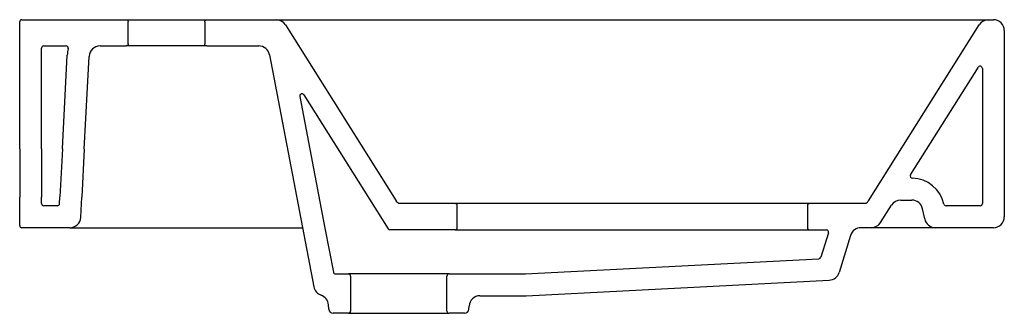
# Model space of a CAD drawing. Header units: millimetres. Extents: x 1361.486 to 1361.936, y 1052.362 to 1052.496.
import ezdxf

# ---------------------------------------------------------------- set-up
doc = ezdxf.new("R2010")
doc.units = ezdxf.units.MM
doc.linetypes.add('HIDDEN', pattern=[9.524999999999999, 6.35, -3.175])
for name, color, linetype in [('hatch', 9, 'Continuous'), ('hid', 7, 'HIDDEN'), ('SANINDUSA', 3, 'Continuous')]:
    doc.layers.add(name, color=color, linetype=linetype)

msp = doc.modelspace()

# ---------------------------------------------------------------- linework, layer by layer
at = {"layer": 'hatch'}
msp.add_line((1361.63636741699, 1052.361634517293), (1361.636840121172, 1052.362107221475), dxfattribs=at)
at = {"layer": 'hid', "color": 9, "ltscale": 0.3}
msp.add_line((1361.508589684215, 1052.400654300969), (1361.513334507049, 1052.400654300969), dxfattribs=at)
at = {"layer": 'SANINDUSA'}
for p, q in [((1361.48568435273, 1052.436640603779), (1361.48568435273, 1052.494654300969)), ((1361.48668435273, 1052.495654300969), (1361.534279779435, 1052.495654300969)), ((1361.534279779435, 1052.495654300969), (1361.571279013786, 1052.495654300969)), ((1361.535279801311, 1052.484654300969), (1361.535279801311, 1052.494654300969)), ((1361.57027899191, 1052.494654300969), (1361.57027899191, 1052.484654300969)), ((1361.571279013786, 1052.495654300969), (1361.602924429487, 1052.495654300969)), ((1361.602924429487, 1052.495654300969), (1361.928444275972, 1052.495654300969)), ((1361.607155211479, 1052.493318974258), (1361.657751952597, 1052.412985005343)), ((1361.873616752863, 1052.412985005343), (1361.92421349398, 1052.493318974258)), ((1361.928444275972, 1052.495654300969), (1361.930684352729, 1052.495654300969)), ((1361.93568435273, 1052.490654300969), (1361.93568435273, 1052.405654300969)), ((1361.49568435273, 1052.436640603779), (1361.49568435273, 1052.482654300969)), ((1361.49668435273, 1052.483654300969), (1361.506937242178, 1052.483654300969)), ((1361.522429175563, 1052.483654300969), (1361.534279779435, 1052.483654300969)), ((1361.571279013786, 1052.483654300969), (1361.534279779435, 1052.483654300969)), ((1361.571279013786, 1052.483654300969), (1361.594927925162, 1052.483654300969)), ((1361.505209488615, 1052.436692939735), (1361.507449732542, 1052.479439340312)), ((1361.515217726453, 1052.436588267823), (1361.517436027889, 1052.47891598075)), ((1361.59983852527, 1052.479595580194), (1361.620156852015, 1052.37359602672)), ((1361.892853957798, 1052.424764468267), (1361.923838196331, 1052.473959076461)), ((1361.92568435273, 1052.473426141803), (1361.92568435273, 1052.411654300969)), ((1361.613661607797, 1052.46060054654), (1361.625188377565, 1052.400466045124)), ((1361.615489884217, 1052.461321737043), (1361.654035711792, 1052.400121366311)), ((1361.48568435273, 1052.436640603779), (1361.48568435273, 1052.414654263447)), ((1361.49568435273, 1052.436640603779), (1361.49568435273, 1052.414654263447)), ((1361.505209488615, 1052.436692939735), (1361.504057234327, 1052.414706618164)), ((1361.515217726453, 1052.436588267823), (1361.514065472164, 1052.414601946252)), ((1361.48568435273, 1052.401654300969), (1361.48568435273, 1052.414654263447)), ((1361.49568435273, 1052.411654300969), (1361.49568435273, 1052.414654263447)), ((1361.502895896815, 1052.410654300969), (1361.49668435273, 1052.410654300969)), ((1361.50389452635, 1052.411601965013), (1361.504057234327, 1052.414706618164)), ((1361.513582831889, 1052.405392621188), (1361.514065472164, 1052.414601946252)), ((1361.684685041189, 1052.411654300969), (1361.658936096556, 1052.411654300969)), ((1361.856726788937, 1052.411654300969), (1361.684685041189, 1052.411654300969)), ((1361.685685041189, 1052.400654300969), (1361.685685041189, 1052.410654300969)), ((1361.845726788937, 1052.410654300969), (1361.845726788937, 1052.400654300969)), ((1361.872432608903, 1052.411654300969), (1361.846726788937, 1052.411654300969)), ((1361.872499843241, 1052.411654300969), (1361.846726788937, 1052.411654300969)), ((1361.879132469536, 1052.402993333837), (1361.88409955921, 1052.410895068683)), ((1361.888332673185, 1052.413234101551), (1361.893413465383, 1052.413234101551)), ((1361.92468435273, 1052.410654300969), (1361.909043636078, 1052.410654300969)), ((1361.92468435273, 1052.410654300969), (1361.909043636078, 1052.410654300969)), ((1361.89929448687, 1052.404614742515), (1361.898304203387, 1052.409273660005)), ((1361.508589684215, 1052.400654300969), (1361.48668435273, 1052.400654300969)), ((1361.508589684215, 1052.400654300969), (1361.540553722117, 1052.400654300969)), ((1361.540553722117, 1052.400654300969), (1361.614970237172, 1052.400654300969)), ((1361.625188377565, 1052.400466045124), (1361.629044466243, 1052.3803490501)), ((1361.684685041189, 1052.399654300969), (1361.654881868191, 1052.399654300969)), ((1361.684685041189, 1052.399654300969), (1361.846726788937, 1052.399654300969)), ((1361.846726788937, 1052.399654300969), (1361.854388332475, 1052.399654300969)), ((1361.847579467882, 1052.399654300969), (1361.854388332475, 1052.399654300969)), ((1361.855343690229, 1052.398358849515), (1361.851882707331, 1052.387167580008)), ((1361.865431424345, 1052.397131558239), (1361.860198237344, 1052.380209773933)), ((1361.874899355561, 1052.400654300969), (1361.870208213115, 1052.400654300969)), ((1361.930684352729, 1052.400654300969), (1361.874899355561, 1052.400654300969)), ((1361.930684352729, 1052.400654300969), (1361.904185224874, 1052.400654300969)), ((1361.716729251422, 1052.379534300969), (1361.850978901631, 1052.386464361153)), ((1361.630026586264, 1052.379537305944), (1361.635937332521, 1052.379537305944)), ((1361.681932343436, 1052.379537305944), (1361.635937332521, 1052.379537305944)), ((1361.681932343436, 1052.379537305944), (1361.71678746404, 1052.379537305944)), ((1361.636937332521, 1052.378537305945), (1361.636937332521, 1052.362537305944)), ((1361.680932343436, 1052.362537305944), (1361.680932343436, 1052.378537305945)), ((1361.717115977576, 1052.369540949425), (1361.855679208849, 1052.376693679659)), ((1361.696035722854, 1052.369537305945), (1361.717045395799, 1052.369537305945)), ((1361.626911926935, 1052.363415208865), (1361.626791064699, 1052.365391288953)), ((1361.635937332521, 1052.361537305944), (1361.628908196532, 1052.361537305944)), ((1361.635937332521, 1052.361537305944), (1361.681932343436, 1052.361537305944)), ((1361.688961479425, 1052.361537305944), (1361.681932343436, 1052.361537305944)), ((1361.690957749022, 1052.363415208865), (1361.691045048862, 1052.364842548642))]:
    msp.add_line(p, q, dxfattribs=at)
at = {"layer": 'SANINDUSA', "flags": 128}
for points in [[(1361.534279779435, 1052.495654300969), (1361.534436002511, 1052.495642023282), (1361.534638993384, 1052.495587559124), (1361.534927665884, 1052.495416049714), (1361.535143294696, 1052.495158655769), (1361.535261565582, 1052.494844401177), (1361.535279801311, 1052.494654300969)], [(1361.57027899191, 1052.494654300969), (1361.57028146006, 1052.494724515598), (1361.570318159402, 1052.494931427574), (1361.570464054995, 1052.495233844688), (1361.570701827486, 1052.495470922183), (1361.571004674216, 1052.495615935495), (1361.571279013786, 1052.495654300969)], [(1361.535279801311, 1052.484654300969), (1361.535229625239, 1052.484341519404), (1361.535072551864, 1052.484044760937), (1361.534826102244, 1052.483816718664), (1361.534638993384, 1052.483721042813), (1361.534309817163, 1052.483654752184), (1361.534279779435, 1052.483654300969)], [(1361.571279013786, 1052.483654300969), (1361.570974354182, 1052.483701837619), (1361.570676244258, 1052.483856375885), (1361.570522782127, 1052.483999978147), (1361.570348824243, 1052.484287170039), (1361.570279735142, 1052.484615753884), (1361.57027899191, 1052.484654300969)], [(1361.658936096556, 1052.411654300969), (1361.658493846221, 1052.412052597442), (1361.658097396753, 1052.412498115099), (1361.657751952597, 1052.412985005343)]]:
    msp.add_lwpolyline(points, dxfattribs=at)
at = {"layer": 'SANINDUSA'}
for centre, radius, start, end in [((1361.48668435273, 1052.494654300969), 0.001, 90, 180), ((1361.602924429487, 1052.490654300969), 0.005000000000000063, 32.2039531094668, 90), ((1361.928444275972, 1052.490654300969), 0.005000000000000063, 90, 147.7960468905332), ((1361.930684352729, 1052.490654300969), 0.005, 0, 90), ((1361.49668435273, 1052.482654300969), 0.001, 90, 180), ((1361.506937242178, 1052.482654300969), 0.001, 345.5224878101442, 90), ((1361.522429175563, 1052.478654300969), 0.005, 90, 176.999999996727), ((1361.594927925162, 1052.478654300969), 0.005, 10.85101477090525, 90), ((1361.522429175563, 1052.478654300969), 0.015, 165.5224878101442, 176.999999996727), ((1361.92468435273, 1052.473426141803), 0.001, 0, 147.7960468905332), ((1361.614643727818, 1052.460788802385), 0.001, 32.2039531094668, 190.8510147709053), ((1361.893700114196, 1052.424231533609), 0.001, 147.7960468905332, 268.973459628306), ((1361.893413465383, 1052.408234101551), 0.0150000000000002, 12.34293389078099, 88.97345962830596), ((1361.49668435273, 1052.411654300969), 0.001, 180, 270), ((1361.502895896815, 1052.411654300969), 0.001, 270, 356.999999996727), ((1361.684685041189, 1052.410654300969), 0.001, 0, 90), ((1361.846726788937, 1052.410654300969), 0.001, 90, 180), ((1361.868865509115, 1052.415838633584), 0.005542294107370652, 310.9761978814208, 329.011452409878), ((1361.888332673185, 1052.408234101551), 0.005, 90, 147.8462240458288), ((1361.893413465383, 1052.408234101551), 0.0050000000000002, 11.99999999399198, 90), ((1361.909043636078, 1052.411654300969), 0.001, 192.342933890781, 270), ((1361.92468435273, 1052.411654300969), 0.001, 270, 0), ((1361.92468435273, 1052.411654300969), 0.001, 270, 0), ((1361.48668435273, 1052.401654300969), 0.001, 180, 270), ((1361.508589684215, 1052.405654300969), 0.005, 270, 356.999999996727), ((1361.874899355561, 1052.405654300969), 0.005, 270, 327.8462240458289), ((1361.904185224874, 1052.405654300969), 0.005, 191.999999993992, 270), ((1361.930684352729, 1052.405654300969), 0.005, 270, 0), ((1361.930684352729, 1052.405654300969), 0.005, 270, 0), ((1361.930684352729, 1052.405654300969), 0.005, 270, 0), ((1361.654881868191, 1052.400654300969), 0.001, 212.2039531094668, 270), ((1361.684685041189, 1052.400654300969), 0.001, 270, 0), ((1361.846726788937, 1052.400654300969), 0.001, 180, 270), ((1361.854388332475, 1052.398654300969), 0.001, 342.8153894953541, 90), ((1361.870208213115, 1052.395654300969), 0.005, 90, 162.8153894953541), ((1361.850927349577, 1052.387463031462), 0.001, 272.9550250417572, 342.8153894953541), ((1361.630026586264, 1052.380537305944), 0.001, 190.8510147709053, 270), ((1361.635937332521, 1052.378537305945), 0.001, 0, 90), ((1361.681932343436, 1052.378537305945), 0.001, 90, 180), ((1361.855421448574, 1052.381687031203), 0.004999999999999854, 272.9550250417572, 342.8153894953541), ((1361.625067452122, 1052.374537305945), 0.005000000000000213, 190.8510147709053, 250.9310268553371), ((1361.621800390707, 1052.365086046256), 0.005, 3.499999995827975, 70.93102685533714), ((1361.696035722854, 1052.364537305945), 0.005, 90, 176.500000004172), ((1361.628908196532, 1052.363537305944), 0.002, 183.499999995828, 270), ((1361.635937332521, 1052.362537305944), 0.001, 270, 0), ((1361.681932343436, 1052.362537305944), 0.001, 180, 270), ((1361.688961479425, 1052.363537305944), 0.002, 270, 356.500000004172)]:
    msp.add_arc(centre, radius, start, end, dxfattribs=at)

doc.saveas('drawing.dxf')
